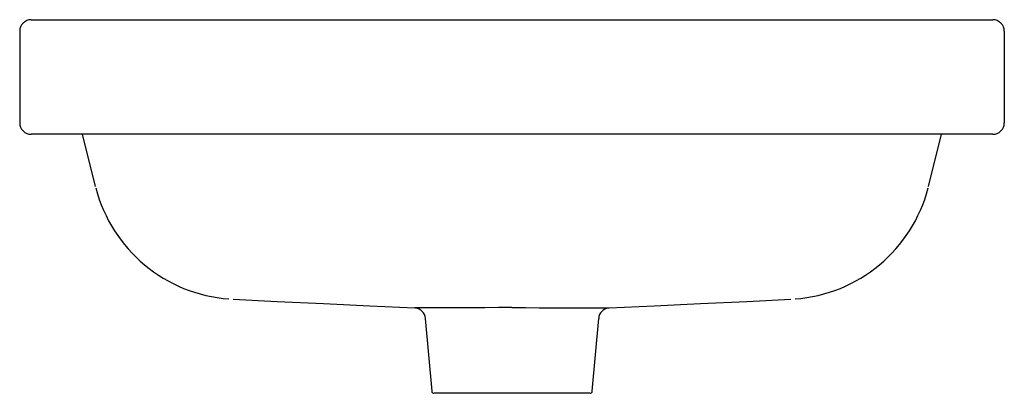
# Model space of a CAD drawing. Header units: millimetres. Extents: x 764.024 to 764.454, y 1170.9 to 1171.063.
import ezdxf

# ---------------------------------------------------------------- set-up
doc = ezdxf.new("R2010")
doc.units = ezdxf.units.MM
doc.layers.add('SANINDUSA', color=3, linetype='Continuous')

msp = doc.modelspace()

# ---------------------------------------------------------------- linework, layer by layer
at = {"layer": 'SANINDUSA'}
for p, q in [((764.0290133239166, 1171.062939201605), (764.4490133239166, 1171.062939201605)), ((764.0240133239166, 1171.057939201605), (764.0240133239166, 1171.052939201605)), ((764.4540133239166, 1171.057939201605), (764.4540133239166, 1171.052939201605)), ((764.0240133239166, 1171.052939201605), (764.0240133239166, 1171.022939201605)), ((764.4540133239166, 1171.052939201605), (764.4540133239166, 1171.022939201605)), ((764.0240133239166, 1171.022939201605), (764.0240133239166, 1171.017939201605)), ((764.4540133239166, 1171.022939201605), (764.4540133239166, 1171.017939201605)), ((764.4490133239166, 1171.012939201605), (764.0290133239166, 1171.012939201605)), ((764.057094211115, 1170.990195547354), (764.0514235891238, 1171.01293920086)), ((764.4209324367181, 1170.990195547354), (764.4266030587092, 1171.01293920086)), ((764.2011552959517, 1170.932606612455), (764.2039334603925, 1170.900852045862)), ((764.2740931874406, 1170.900852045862), (764.276871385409, 1170.932606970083)), ((764.2730969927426, 1170.899939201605), (764.2049296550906, 1170.899939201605))]:
    msp.add_line(p, q, dxfattribs=at)
at = {"layer": 'SANINDUSA', "flags": 128}
for points in [[(764.1172627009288, 1170.940980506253), (764.1364200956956, 1170.940061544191), (764.1566710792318, 1170.939090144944), (764.1768748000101, 1170.938118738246), (764.1965769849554, 1170.937166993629)], [(764.2390133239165, 1170.937316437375), (764.233070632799, 1170.937311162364), (764.2271279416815, 1170.937295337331), (764.2205615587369, 1170.93726607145)], [(764.2390133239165, 1170.937316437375), (764.2449560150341, 1170.937311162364), (764.2508987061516, 1170.937295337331), (764.2575056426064, 1170.937265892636)], [(764.2814496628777, 1170.937166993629), (764.301151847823, 1170.938118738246), (764.3213555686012, 1170.939090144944), (764.3416065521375, 1170.940061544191), (764.3608419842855, 1170.940984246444)], [(764.2205615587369, 1170.93726607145), (764.2205210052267, 1170.937265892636), (764.2142509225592, 1170.937229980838), (764.2088505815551, 1170.937204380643), (764.2041638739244, 1170.937186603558), (764.2005845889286, 1170.937176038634), (764.1980122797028, 1170.937171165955), (764.1966641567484, 1170.93717188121), (764.1965773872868, 1170.937175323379)]]:
    msp.add_lwpolyline(points, dxfattribs=at)
at = {"layer": 'SANINDUSA'}
for centre, radius, start, end in [((764.0290133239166, 1171.057939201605), 0.005, 90, 180), ((764.4490133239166, 1171.057939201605), 0.005, 0, 90), ((764.0290133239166, 1171.017939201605), 0.005, 180, 270), ((764.4490133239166, 1171.017939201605), 0.005, 270, 0), ((764.1201654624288, 1171.005922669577), 0.06500251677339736, 194.6134644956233, 265.8133203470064), ((764.3578629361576, 1171.005920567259), 0.06500029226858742, 274.1852758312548, 345.3879393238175), ((764.196274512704, 1170.932267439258), 0.004902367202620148, 4.033727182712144, 82.50641889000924), ((764.2785102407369, 1173.32520145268), 2.388027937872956, 269.496031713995, 270.070515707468), ((764.2817526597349, 1170.932276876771), 0.004893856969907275, 97.51376208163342, 176.146770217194), ((764.2049296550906, 1170.900939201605), 0.001000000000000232, 184.9999999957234, 270), ((764.2730969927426, 1170.900939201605), 0.00100000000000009, 270, 355.0000000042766)]:
    msp.add_arc(centre, radius, start, end, dxfattribs=at)

doc.saveas('drawing.dxf')
